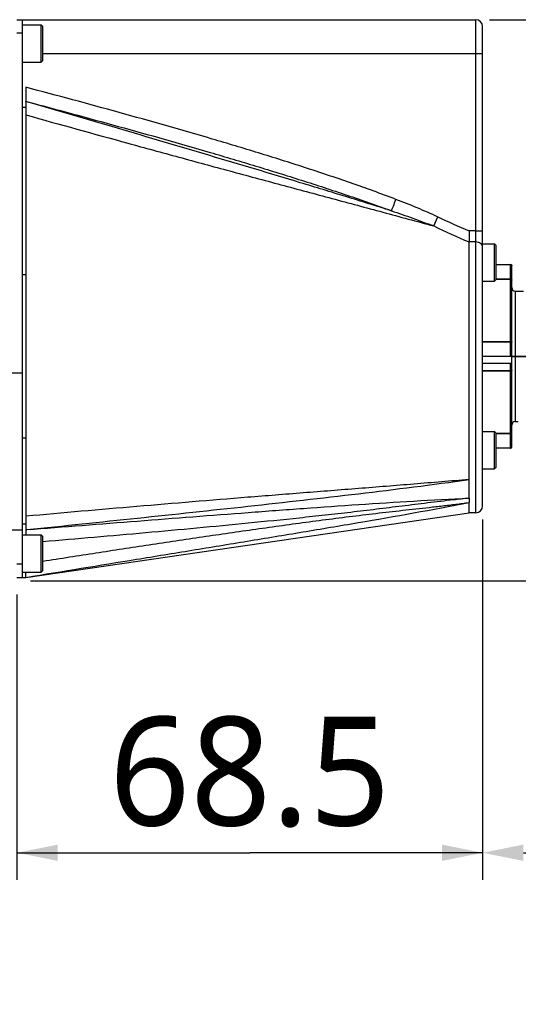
# Model space of a CAD drawing. Header units: millimetres. Extents: x 16 to 3344, y 34 to 2360.
# Tile 4 of 101: x 1204 to 1278, y 318 to 463. Entities that reach past the tile are written whole.
import ezdxf

# ---------------------------------------------------------------- set-up
doc = ezdxf.new("R2010")
doc.units = ezdxf.units.MM
doc.header["$LTSCALE"] = 185.02
doc.header["$PDMODE"] = 3
doc.header["$PDSIZE"] = 0.3
doc.layers.get('0').update_dxf_attribs({"linetype": 'CONTINUOUS'})
doc.layers.get('Defpoints').update_dxf_attribs({"linetype": 'CONTINUOUS'})
for name, color, linetype in [('BASE_ASM_PBL3', 7, 'CONTINUOUS'), ('FRONT_VIEW_VBL2', 7, 'CONTINUOUS'), ('MIDDLE_ASM_PBL4', 7, 'CONTINUOUS')]:
    doc.layers.add(name, color=color, linetype=linetype)
doc.styles.get("Standard").update_dxf_attribs({"font": 'malgun.ttf'})
doc.dimstyles.new('DIMSTYLE_1', dxfattribs={"dimtxt": 16, "dimasz": 6, "dimexe": 1, "dimexo": 0.5, "dimgap": 1, "dimtad": 1, "dimdsep": 46, "dimtxsty": 'Standard', "dimblk": '_FILLED', "dimblk1": '_FILLED', "dimblk2": '_FILLED', "dimcen": 0.09, "dimclrt": 134, "dimazin": 2, "dimtp": 0.3, "dimtm": 0.3, "dimtfac": 1, "dimtofl": 0, "dimtmove": 0, "dimatfit": 3, "dimldrblk": '_FILLED', "dimfxl": 1, "dimtolj": 1, "dimarcsym": 0})
doc.dimstyles.new('DIMSTYLE_2', dxfattribs={"dimtxt": 16, "dimasz": 6, "dimexe": 1, "dimexo": 0.5, "dimgap": 1, "dimtad": 1, "dimdsep": 46, "dimtxsty": 'Standard', "dimblk": '_FILLED', "dimblk1": '_FILLED', "dimblk2": '_FILLED', "dimcen": 0.09, "dimclrt": 134, "dimazin": 2, "dimtp": 0.5, "dimtm": 0.5, "dimtfac": 1, "dimtofl": 0, "dimtmove": 0, "dimatfit": 3, "dimldrblk": '_FILLED', "dimfxl": 1, "dimtolj": 1, "dimarcsym": 0})
doc.dimstyles.new('DIMSTYLE_8', dxfattribs={"dimtxt": 16, "dimasz": 6, "dimexe": 1, "dimexo": 0.5, "dimgap": 1, "dimtad": 1, "dimdsep": 46, "dimtxsty": 'Standard', "dimblk": '_FILLED', "dimblk1": '_FILLED', "dimblk2": '_FILLED', "dimcen": 0.09, "dimclrt": 134, "dimazin": 2, "dimtp": 0.8, "dimtm": 0.8, "dimtfac": 1, "dimtofl": 0, "dimtmove": 0, "dimatfit": 3, "dimldrblk": '_FILLED', "dimfxl": 1, "dimtolj": 1, "dimarcsym": 0})

# ---------------------------------------------------------------- blocks, each defined once
blk = doc.blocks.new('_FILLED')
at = {"color": 0, "linetype": 'ByBlock'}
blk.add_solid([(0, 0), (-1, 0.2), (-1, -0.2)], dxfattribs=at)
blk = doc.blocks.new('*D2')
at = {"color": 0, "lineweight": -2, "transparency": 16777216}
for p, q in [((1272.5, 389), (1272.5, 339)), ((1372.5, 378), (1372.5, 339)), ((1278.5, 340), (1366.5, 340)), ((1372.5, 340), (1615.82, 340))]:
    blk.add_line(p, q, dxfattribs=at)
at = {"layer": 'Defpoints', "color": 0, "transparency": 16777216}
for p in [(1272.5, 389.5), (1372.5, 378.5), (1372.5, 340)]:
    blk.add_point(p, dxfattribs=at)
at = {"color": 0, "lineweight": -2, "transparency": 16777216, "xscale": 6, "yscale": 6, "zscale": 6, "rotation": 180}
blk.add_blockref('_FILLED', (1272.5, 340), dxfattribs=at)
at = {"color": 0, "lineweight": -2, "transparency": 16777216, "xscale": 6, "yscale": 6, "zscale": 6}
blk.add_blockref('_FILLED', (1372.5, 340), dxfattribs=at)
at = {"color": 134, "transparency": 16777216, "insert": (1383.3, 362.33), "char_height": 16, "width": 233.0667, "attachment_point": 1, "line_spacing_factor": 0.9}
blk.add_mtext('\\A1;100mm more for cable', dxfattribs=at)
blk = doc.blocks.new('*D13')
at = {"color": 134, "transparency": 16777216}
for p, q in [((1494.65, 378.69), (1494.65, 325.69)), ((1426.15, 367.69), (1426.15, 325.69)), ((1426.15, 329.69), (1460.4, 329.69)), ((1494.65, 329.69), (1460.4, 329.69))]:
    blk.add_line(p, q, dxfattribs=at)
at = {"color": 134, "transparency": 16777216, "xscale": 6, "yscale": 6, "zscale": 6, "rotation": 180}
blk.add_blockref('_FILLED', (1426.15, 329.69), dxfattribs=at)
at = {"color": 134, "transparency": 16777216, "xscale": 6, "yscale": 6, "zscale": 6}
blk.add_blockref('_FILLED', (1494.65, 329.69), dxfattribs=at)
at = {"color": 134, "transparency": 16777216, "insert": (1460.4, 349.69), "char_height": 16, "width": 41.6593, "attachment_point": 2, "line_spacing_factor": 0.9}
blk.add_mtext('68.5', dxfattribs=at)
blk = doc.blocks.new('*D15')
at = {"color": 134, "transparency": 16777216}
for p, q in [((1495.65, 452.19), (1569.45, 452.19)), ((1565.45, 452.19), (1565.45, 410.94)), ((1565.45, 369.69), (1565.45, 410.94)), ((1428.15, 369.69), (1569.45, 369.69))]:
    blk.add_line(p, q, dxfattribs=at)
at = {"color": 134, "transparency": 16777216, "xscale": 6, "yscale": 6, "zscale": 6}
for p, rotation in [((1565.45, 452.19), 90), ((1565.45, 369.69), 270)]:
    blk.add_blockref('_FILLED', p, dxfattribs=dict(at, rotation=rotation))
at = {"color": 134, "transparency": 16777216, "insert": (1545.45, 410.94), "char_height": 16, "width": 41.6593, "attachment_point": 2, "rotation": 90, "line_spacing_factor": 0.9}
blk.add_mtext('82.5', dxfattribs=at)
blk = doc.blocks.new('*D16')
at = {"color": 134, "transparency": 16777216}
for p, q in [((1501.65, 550.19), (1609.45, 550.19)), ((1605.45, 550.19), (1605.45, 459.94)), ((1605.45, 369.69), (1605.45, 459.94)), ((1428.15, 369.69), (1609.45, 369.69))]:
    blk.add_line(p, q, dxfattribs=at)
at = {"color": 134, "transparency": 16777216, "xscale": 6, "yscale": 6, "zscale": 6}
for p, rotation in [((1605.45, 550.19), 90), ((1605.45, 369.69), 270)]:
    blk.add_blockref('_FILLED', p, dxfattribs=dict(at, rotation=rotation))
at = {"color": 134, "transparency": 16777216, "insert": (1585.45, 459.94), "char_height": 16, "width": 53.9259, "attachment_point": 2, "rotation": 90, "line_spacing_factor": 0.9}
blk.add_mtext('180.5', dxfattribs=at)
blk = doc.blocks.new('*D17')
at = {"color": 134, "transparency": 16777216}
for p, q in [((1319.15, 1026.69), (1769.45, 1026.69)), ((1765.45, 1026.69), (1765.45, 698.19)), ((1765.45, 369.69), (1765.45, 698.19)), ((1428.15, 369.69), (1769.45, 369.69))]:
    blk.add_line(p, q, dxfattribs=at)
at = {"color": 134, "transparency": 16777216, "xscale": 6, "yscale": 6, "zscale": 6}
for p, rotation in [((1765.45, 1026.69), 90), ((1765.45, 369.69), 270)]:
    blk.add_blockref('_FILLED', p, dxfattribs=dict(at, rotation=rotation))
at = {"color": 134, "transparency": 16777216, "insert": (1745.45, 698.19), "char_height": 16, "width": 36.8, "attachment_point": 2, "rotation": 90, "line_spacing_factor": 0.9}
blk.add_mtext('657', dxfattribs=at)
blk = doc.blocks.new('*D19')
at = {"color": 134, "transparency": 16777216}
for p, q in [((1423.25, 560.19), (1649.45, 560.19)), ((1645.45, 560.19), (1645.45, 464.94)), ((1645.45, 369.69), (1645.45, 464.94)), ((1428.15, 369.69), (1649.45, 369.69))]:
    blk.add_line(p, q, dxfattribs=at)
at = {"color": 134, "transparency": 16777216, "xscale": 6, "yscale": 6, "zscale": 6}
for p, rotation in [((1645.45, 560.19), 90), ((1645.45, 369.69), 270)]:
    blk.add_blockref('_FILLED', p, dxfattribs=dict(at, rotation=rotation))
at = {"color": 134, "transparency": 16777216, "insert": (1625.45, 464.94), "char_height": 16, "width": 53.9259, "attachment_point": 2, "rotation": 90, "line_spacing_factor": 0.9}
blk.add_mtext('190.5', dxfattribs=at)
blk = doc.blocks.new('*D18')
at = {"color": 134, "transparency": 16777216}
for p, q in [((1422.15, 577.79), (1689.45, 577.79)), ((1685.45, 577.79), (1685.45, 473.74)), ((1685.45, 369.69), (1685.45, 473.74)), ((1428.15, 369.69), (1689.45, 369.69))]:
    blk.add_line(p, q, dxfattribs=at)
at = {"color": 134, "transparency": 16777216, "xscale": 6, "yscale": 6, "zscale": 6}
for p, rotation in [((1685.45, 577.79), 90), ((1685.45, 369.69), 270)]:
    blk.add_blockref('_FILLED', p, dxfattribs=dict(at, rotation=rotation))
at = {"color": 134, "transparency": 16777216, "insert": (1665.45, 473.74), "char_height": 16, "width": 53.9259, "attachment_point": 2, "rotation": 90, "line_spacing_factor": 0.9}
blk.add_mtext('208.1', dxfattribs=at)
blk = doc.blocks.new('*D20')
at = {"color": 134, "transparency": 16777216}
for p, q in [((1417.15, 708.49), (1729.45, 708.49)), ((1725.45, 708.49), (1725.45, 539.09)), ((1725.45, 369.69), (1725.45, 539.09)), ((1428.15, 369.69), (1729.45, 369.69))]:
    blk.add_line(p, q, dxfattribs=at)
at = {"color": 134, "transparency": 16777216, "xscale": 6, "yscale": 6, "zscale": 6}
for p, rotation in [((1725.45, 708.49), 90), ((1725.45, 369.69), 270)]:
    blk.add_blockref('_FILLED', p, dxfattribs=dict(at, rotation=rotation))
at = {"color": 134, "transparency": 16777216, "insert": (1705.45, 539.09), "char_height": 16, "width": 53.9259, "attachment_point": 2, "rotation": 90, "line_spacing_factor": 0.9}
blk.add_mtext('338.8', dxfattribs=at)
blk = doc.blocks.new('BASE_ASM_PBL3', base_point=(1307.68, 676.189))
at = {"layer": 'BASE_ASM_PBL3', "color": 7}
for p, q in [((1426.151, 452.189), (1493.651, 452.189)), ((1426.951, 370.189), (1426.951, 452.189)), ((1493.651, 379.689), (1493.651, 452.189)), ((1426.951, 451.439), (1429.701, 451.439)), ((1429.951, 451.189), (1429.701, 451.439)), ((1429.701, 445.939), (1429.701, 451.439)), ((1429.951, 446.189), (1429.951, 451.189)), ((1494.651, 380.689), (1494.651, 451.189)), ((1426.951, 450.189), (1426.151, 450.189)), ((1426.951, 445.939), (1429.701, 445.939)), ((1429.951, 446.189), (1429.701, 445.939)), ((1494.651, 447.189), (1429.951, 447.189)), ((1427.451, 442.258), (1427.451, 376.439)), ((1427.478, 440.182), (1427.451, 440.189)), ((1427.478, 440.181), (1427.451, 440.189)), ((1427.451, 439.287), (1426.951, 439.286)), ((1487.456, 421.857), (1488.073, 423.177)), ((1493.651, 421.145), (1492.651, 421.145)), ((1493.651, 421.145), (1494.651, 421.145)), ((1493.651, 419.502), (1492.651, 419.502)), ((1492.651, 384.575), (1492.651, 419.502)), ((1494.651, 419.228), (1496.401, 419.228)), ((1496.651, 418.978), (1496.401, 419.228)), ((1496.401, 413.728), (1496.401, 419.228)), ((1496.651, 413.978), (1496.651, 418.978)), ((1496.651, 416.189), (1498.751, 416.189)), ((1496.651, 416.175), (1498.751, 416.175)), ((1498.751, 402.709), (1498.751, 416.189)), ((1498.951, 402.709), (1498.951, 415.989)), ((1427.451, 414.689), (1426.951, 414.689)), ((1494.651, 413.728), (1496.401, 413.728)), ((1496.651, 413.978), (1496.401, 413.728)), ((1498.751, 414.045), (1496.651, 414.045)), ((1498.751, 413.989), (1496.651, 413.989)), ((1499.451, 412.289), (1500.65, 412.289)), ((1499.451, 412.289), (1499.451, 402.709)), ((1494.651, 404.889), (1498.751, 404.889)), ((1494.651, 404.819), (1498.751, 404.819)), ((1494.651, 402.709), (1504.951, 402.709)), ((1494.651, 402.689), (1498.851, 402.689)), ((1498.851, 402.669), (1498.851, 402.709)), ((1498.851, 402.669), (1504.951, 402.669)), ((1498.951, 389.389), (1498.951, 402.669)), ((1499.451, 402.669), (1499.451, 393.089)), ((1494.651, 401.689), (1498.951, 401.689)), ((1498.751, 389.189), (1498.751, 401.689)), ((1426.951, 400.189), (1420.951, 400.189)), ((1498.751, 400.559), (1494.651, 400.559)), ((1498.751, 400.489), (1494.651, 400.489)), ((1499.451, 393.089), (1499.9, 393.089)), ((1494.651, 391.65), (1496.401, 391.65)), ((1496.651, 391.4), (1496.401, 391.65)), ((1496.401, 386.15), (1496.401, 391.65)), ((1496.651, 386.4), (1496.651, 391.4)), ((1496.651, 391.389), (1498.751, 391.389)), ((1496.651, 391.333), (1498.751, 391.333)), ((1426.951, 390.689), (1427.451, 390.689)), ((1498.751, 389.203), (1496.651, 389.203)), ((1498.751, 389.189), (1496.651, 389.189)), ((1494.651, 386.15), (1496.401, 386.15)), ((1496.651, 386.4), (1496.401, 386.15)), ((1492.652, 380.757), (1492.651, 381.199)), ((1492.651, 379.689), (1492.651, 381.199)), ((1427.451, 370.189), (1492.651, 379.689)), ((1492.651, 379.689), (1492.653, 380.236)), ((1493.651, 379.689), (1492.651, 379.689)), ((1492.653, 380.236), (1492.652, 380.757)), ((1426.951, 378.078), (1427.451, 378.077)), ((1420.951, 377.189), (1426.951, 377.189)), ((1426.951, 376.439), (1429.701, 376.439)), ((1427.451, 377.189), (1427.614, 377.206)), ((1427.451, 377.187), (1427.614, 377.204)), ((1427.451, 377.186), (1427.614, 377.2)), ((1429.951, 376.189), (1429.701, 376.439)), ((1429.701, 370.939), (1429.701, 376.439)), ((1429.951, 371.189), (1429.951, 376.189)), ((1426.151, 372.189), (1426.951, 372.189)), ((1426.951, 370.939), (1429.701, 370.939)), ((1429.951, 371.189), (1429.701, 370.939)), ((1426.151, 370.189), (1427.451, 370.189)), ((1427.451, 370.189), (1427.45, 370.192)), ((1427.456, 370.19), (1427.459, 370.19))]:
    blk.add_line(p, q, dxfattribs=at)
for centre, radius, start, end in [((1493.651, 451.189), 1, 0, 90), ((1545.18, 545.683), 135.162, 245.00675, 247.13017), ((1551.427, 555.923), 148.544, 244.49157, 246.69157), ((1498.751, 415.989), 0.2, 0, 90), ((1499.451, 412.789), 0.5, 180, 270), ((1499.451, 392.589), 0.5, 90, 180), ((1498.751, 389.389), 0.2, 270, 360), ((1512.189, 188.141), 194.667, 95.76041, 96.44173), ((1493.651, 380.689), 1, 270, 360)]:
    blk.add_arc(centre, radius, start, end, dxfattribs=at)
for points, knots in [([(1481.897, 425.764), (1479.681, 426.61), (1475.22, 428.223), (1468.473, 430.477), (1461.687, 432.613), (1452.601, 435.337), (1441.193, 438.571), (1432.035, 441.042), (1427.451, 442.258)], [0, 0, 0, 0, 0.125015, 0.2499889, 0.3749777, 0.4999837, 0.7499867, 1, 1, 1, 1]), ([(1427.478, 440.182), (1432.011, 438.978), (1441.062, 436.534), (1452.336, 433.345), (1461.311, 430.676), (1468.009, 428.597), (1474.667, 426.422), (1479.072, 424.885), (1481.261, 424.085)], [0, 0, 0, 0, 0.2505287, 0.5008429, 0.6258826, 0.7507811, 0.8754946, 1, 1, 1, 1]), ([(1481.261, 424.086), (1479.026, 424.787), (1474.553, 426.174), (1465.596, 428.903), (1454.39, 432.255), (1440.934, 436.23), (1431.963, 438.865), (1427.478, 440.181)], [0, 0, 0, 0, 0.1251626, 0.2502691, 0.500332, 0.75023, 1, 1, 1, 1]), ([(1427.451, 438.192), (1432.45, 436.793), (1439.954, 434.715), (1449.966, 431.978), (1457.475, 429.94), (1464.982, 427.917), (1472.484, 425.903), (1479.976, 423.887), (1484.965, 422.536), (1487.457, 421.859)], [0, 0, 0, 0, 0.2504301, 0.3755962, 0.5007054, 0.6257321, 0.7506487, 0.8754242, 1, 1, 1, 1]), ([(1481.259, 424.086), (1481.294, 424.184), (1481.381, 424.414), (1481.594, 424.973), (1481.771, 425.435), (1481.897, 425.764)], [0, 0, 0, 0, 0.1735595, 0.4108668, 1, 1, 1, 1]), ([(1488.073, 423.177), (1487.061, 423.649), (1485.015, 424.543), (1482.939, 425.366), (1481.897, 425.764)], [0, 0, 0, 0, 0.5000314, 1, 1, 1, 1]), ([(1481.261, 424.085), (1482.301, 423.731), (1484.374, 423.009), (1486.434, 422.249), (1487.457, 421.857)], [0, 0, 0, 0, 0.5007279, 1, 1, 1, 1]), ([(1492.651, 421.145), (1492.656, 420.993), (1492.65, 420.767), (1492.648, 420.469), (1492.65, 420.254), (1492.651, 420.048), (1492.65, 419.854), (1492.65, 419.7), (1492.65, 419.584), (1492.651, 419.529), (1492.651, 419.502)], [0, 0, 0, 0, 0.2772976, 0.4126018, 0.5439238, 0.6697969, 0.7886902, 0.8992222, 0.9508992, 1, 1, 1, 1]), ([(1494.651, 418.771), (1494.651, 418.819), (1494.638, 418.917), (1494.557, 419.107), (1494.359, 419.314), (1494.031, 419.467), (1493.78, 419.502), (1493.651, 419.502)], [0, 0, 0, 0, 0.1056976, 0.2147516, 0.450752, 0.7159546, 1, 1, 1, 1]), ([(1498.751, 416.175), (1498.777, 416.175), (1498.829, 416.166), (1498.895, 416.125), (1498.94, 416.063), (1498.951, 416.013), (1498.951, 415.989)], [0, 0, 0, 0, 0.2583069, 0.5118282, 0.7584229, 1, 1, 1, 1]), ([(1498.751, 414.045), (1498.777, 414.045), (1498.827, 414.038), (1498.893, 414.004), (1498.939, 413.953), (1498.951, 413.909), (1498.951, 413.889)], [0, 0, 0, 0, 0.2772609, 0.5394205, 0.7785774, 1, 1, 1, 1]), ([(1498.951, 413.889), (1498.951, 413.902), (1498.941, 413.925), (1498.917, 413.946), (1498.881, 413.967), (1498.825, 413.984), (1498.777, 413.989), (1498.751, 413.989)], [0, 0, 0, 0, 0.1709346, 0.275971, 0.3968513, 0.6807776, 1, 1, 1, 1]), ([(1498.751, 404.889), (1498.777, 404.889), (1498.825, 404.885), (1498.881, 404.867), (1498.917, 404.846), (1498.941, 404.825), (1498.951, 404.803), (1498.951, 404.789)], [0, 0, 0, 0, 0.3191793, 0.6031045, 0.7240014, 0.8290501, 1, 1, 1, 1]), ([(1498.751, 404.819), (1498.776, 404.819), (1498.824, 404.817), (1498.885, 404.812), (1498.926, 404.804), (1498.946, 404.797), (1498.951, 404.792), (1498.951, 404.789)], [0, 0, 0, 0, 0.3722376, 0.689186, 0.9049835, 0.9664564, 1, 1, 1, 1]), ([(1498.751, 400.559), (1498.776, 400.559), (1498.824, 400.561), (1498.885, 400.566), (1498.926, 400.574), (1498.946, 400.581), (1498.951, 400.586), (1498.951, 400.589)], [0, 0, 0, 0, 0.3721877, 0.6891388, 0.9049711, 0.9664526, 1, 1, 1, 1]), ([(1498.951, 400.589), (1498.951, 400.575), (1498.941, 400.553), (1498.917, 400.532), (1498.881, 400.511), (1498.825, 400.493), (1498.777, 400.489), (1498.751, 400.489)], [0, 0, 0, 0, 0.1709346, 0.275971, 0.3968513, 0.6807776, 1, 1, 1, 1]), ([(1498.751, 391.333), (1498.777, 391.333), (1498.827, 391.34), (1498.893, 391.374), (1498.939, 391.425), (1498.951, 391.469), (1498.951, 391.489)], [0, 0, 0, 0, 0.2772989, 0.5394636, 0.7785958, 1, 1, 1, 1]), ([(1498.751, 391.389), (1498.777, 391.389), (1498.825, 391.394), (1498.881, 391.411), (1498.917, 391.432), (1498.941, 391.453), (1498.951, 391.476), (1498.951, 391.489)], [0, 0, 0, 0, 0.3191793, 0.6031045, 0.7240014, 0.8290501, 1, 1, 1, 1]), ([(1498.751, 389.203), (1498.777, 389.203), (1498.829, 389.212), (1498.895, 389.253), (1498.94, 389.315), (1498.951, 389.365), (1498.951, 389.389)], [0, 0, 0, 0, 0.2582711, 0.5117851, 0.7584032, 1, 1, 1, 1]), ([(1492.651, 384.575), (1489.948, 384.344), (1484.535, 383.893), (1476.405, 383.245), (1468.26, 382.606), (1457.383, 381.742), (1443.777, 380.62), (1432.893, 379.664), (1427.451, 379.167)], [0, 0, 0, 0, 0.1243963, 0.2490766, 0.3739661, 0.4990163, 0.7494116, 1, 1, 1, 1]), ([(1427.614, 377.206), (1433.032, 377.769), (1443.871, 378.899), (1460.134, 380.63), (1476.404, 382.455), (1487.24, 383.819), (1492.651, 384.575)], [0, 0, 0, 0, 0.2496472, 0.4994859, 0.7495859, 1, 1, 1, 1]), ([(1492.651, 381.825), (1492.648, 382.021), (1492.647, 382.437), (1492.648, 383.354), (1492.65, 384.074), (1492.651, 384.575)], [0, 0, 0, 0, 0.2143875, 0.453052, 1, 1, 1, 1]), ([(1427.459, 370.19), (1432.887, 371.077), (1441.031, 372.405), (1451.891, 374.18), (1460.039, 375.516), (1468.191, 376.863), (1479.073, 378.692), (1487.229, 380.133), (1492.651, 381.199)], [0, 0, 0, 0, 0.2495717, 0.3744031, 0.4992834, 0.6242333, 0.7492925, 1, 1, 1, 1]), ([(1427.614, 377.202), (1433.04, 377.625), (1443.888, 378.473), (1457.447, 379.527), (1468.288, 380.338), (1476.412, 380.917), (1484.532, 381.43), (1489.945, 381.706), (1492.651, 381.825)], [0, 0, 0, 0, 0.2504037, 0.5006527, 0.6256848, 0.7506149, 0.8753826, 1, 1, 1, 1]), ([(1490.349, 381.579), (1489.089, 381.437), (1486.572, 381.133), (1482.8, 380.66), (1479.03, 380.196), (1475.261, 379.746), (1471.49, 379.319), (1466.462, 378.777), (1460.173, 378.137), (1452.622, 377.415), (1445.067, 376.724), (1437.51, 376.057), (1432.471, 375.623), (1429.951, 375.409)], [0, 0, 0, 0, 0.0626638, 0.1252707, 0.1878239, 0.2503377, 0.3128262, 0.3752997, 0.5002311, 0.6251616, 0.7500987, 0.8750449, 1, 1, 1, 1]), ([(1429.951, 372.575), (1432.559, 372.982), (1437.776, 373.791), (1445.606, 374.988), (1452.134, 375.965), (1457.36, 376.729), (1461.281, 377.29), (1465.203, 377.839), (1469.128, 378.372), (1473.055, 378.884), (1476.984, 379.369), (1480.912, 379.827), (1484.186, 380.19), (1486.474, 380.444), (1487.779, 380.59), (1489.082, 380.742), (1490.706, 380.939), (1492.004, 381.109), (1492.651, 381.199)], [0, 0, 0, 0, 0.1251186, 0.2502486, 0.3753908, 0.4379661, 0.5005434, 0.5631215, 0.6256979, 0.6882651, 0.7508108, 0.8133144, 0.8757285, 0.906883, 0.9224411, 0.9379878, 0.9690364, 1, 1, 1, 1]), ([(1492.651, 381.825), (1492.651, 381.769), (1492.65, 381.561), (1492.651, 381.352), (1492.651, 381.199)], [0, 0, 0, 0, 0.2655212, 1, 1, 1, 1]), ([(1427.45, 370.192), (1427.449, 370.199), (1427.45, 370.221), (1427.452, 370.265), (1427.452, 370.33), (1427.447, 370.416), (1427.447, 370.522), (1427.45, 370.646), (1427.452, 370.787), (1427.45, 370.886), (1427.449, 370.939)], [0, 0, 0, 0, 0.0296564, 0.0888285, 0.1762991, 0.2914773, 0.4333472, 0.6001025, 0.7896194, 1, 1, 1, 1])]:
    blk.add_open_spline(points, degree=3, knots=knots, dxfattribs=at)
at = {"layer": 'BASE_ASM_PBL3', "color": 134}
for base, p1, p2, angle, dimstyle, picture, middle in [((1765.451, 1026.689), (1427.651, 369.689), (1318.651, 1026.689), 90, 'DIMSTYLE_8', '*D17', (1765.451, 698.251)), ((1645.451, 560.189), (1427.651, 369.689), (1422.751, 560.189), 90, 'DIMSTYLE_2', '*D19', (1645.451, 465.047)), ((1605.451, 550.189), (1427.651, 369.689), (1501.151, 550.189), 90, 'DIMSTYLE_2', '*D16', (1605.451, 460.047)), ((1565.451, 452.189), (1427.651, 369.689), (1495.151, 452.189), 90, 'DIMSTYLE_1', '*D15', (1565.451, 410.676)), ((1426.151, 329.689), (1494.651, 379.189), (1426.151, 368.189), 180, 'DIMSTYLE_1', '*D13', (1460.197, 329.689))]:
    dim = blk.add_linear_dim(base=base, p1=p1, p2=p2, angle=angle, dimstyle=dimstyle, dxfattribs=at)
    dim.commit()
    dim.dimension.update_dxf_attribs({"geometry": picture, "text_midpoint": middle, "dimtype": 160})
blk = doc.blocks.new('MIDDLE_ASM_PBL4', base_point=(1416.801, 539.089))
at = {"layer": 'MIDDLE_ASM_PBL4', "color": 134}
for base, p1, picture, middle in [((1725.451, 369.689), (1416.651, 708.489), '*D20', (1725.451, 539.168)), ((1685.451, 369.689), (1421.651, 577.789), '*D18', (1685.451, 473.581))]:
    dim = blk.add_linear_dim(base=base, p1=p1, p2=(1427.651, 369.689), angle=270, dimstyle='DIMSTYLE_2', dxfattribs=at)
    dim.commit()
    dim.dimension.update_dxf_attribs({"geometry": picture, "text_midpoint": middle, "dimtype": 160})
blk = doc.blocks.new('FRONT_VIEW_VBL2', base_point=(1247.68, 771.59))
at = {"layer": 'BASE_ASM_PBL3'}
blk.add_blockref('BASE_ASM_PBL3', (1307.68, 676.19), dxfattribs=at)
at = {"layer": 'MIDDLE_ASM_PBL4'}
blk.add_blockref('MIDDLE_ASM_PBL4', (1416.8, 539.09), dxfattribs=at)

msp = doc.modelspace()

# ---------------------------------------------------------------- block references
at = {"layer": 'FRONT_VIEW_VBL2'}
msp.add_blockref('FRONT_VIEW_VBL2', (1025.529, 781.9), dxfattribs=at)

# ---------------------------------------------------------------- dimensions: what is measured, and where the dimension line sits
at = {"color": 134}
dim = msp.add_linear_dim(base=(1372.5, 340), p1=(1272.5, 389.5), p2=(1372.5, 378.5), text='<>mm more for cable', dimstyle='DIMSTYLE_1', dxfattribs=at)
dim.commit()
dim.dimension.update_dxf_attribs({"geometry": '*D2', "text_midpoint": (1499.833, 340), "dimtype": 160})

doc.saveas('drawing.dxf')
